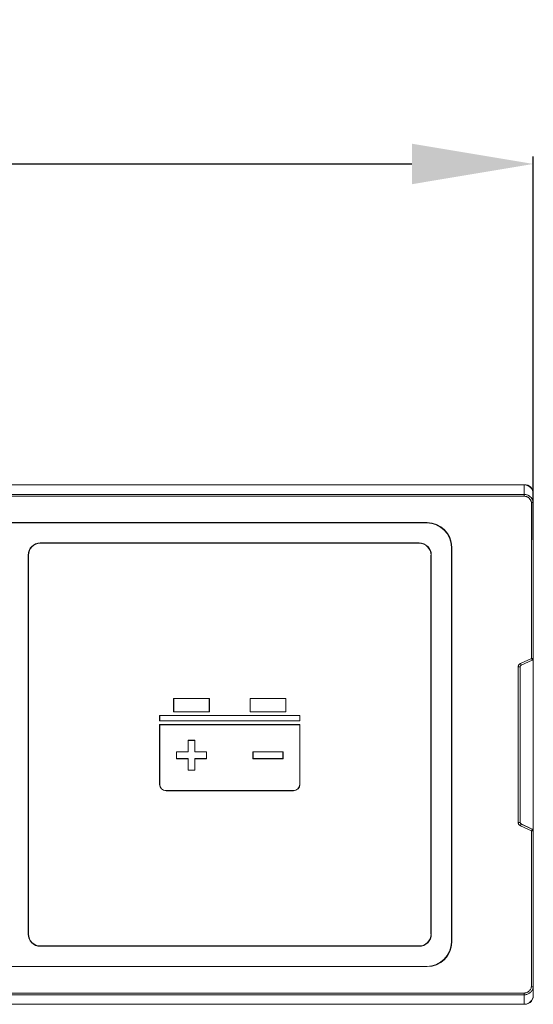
# Model space of a CAD drawing. Header units: millimetres. Extents: x 39 to 1680, y 50 to 804.
# Tile 31 of 68: x 450 to 535, y 642 to 804. Entities that reach past the tile are written whole.
import ezdxf

# ---------------------------------------------------------------- set-up
doc = ezdxf.new("R2010")
doc.units = ezdxf.units.MM
doc.header["$MEASUREMENT"] = 0
doc.layers.get('0').update_dxf_attribs({"lineweight": 25})
doc.styles.get("Standard").update_dxf_attribs({"font": 'isocpeui.ttf'})
doc.dimstyles.new('ISO-25$0', dxfattribs={"dimtxt": 20, "dimasz": 20, "dimexe": 1.25, "dimexo": 0.625, "dimtad": 1, "dimtxsty": 'Standard', "dimcen": 2.5, "dimadec": 0, "dimazin": 0, "dimtfac": 1, "dimtmove": 0, "dimatfit": 3, "dimfxl": 1, "dimarcsym": 0})

# ---------------------------------------------------------------- blocks, each defined once
blk = doc.blocks.new('*D6')
at = {"color": 0, "lineweight": -2, "transparency": 16777216}
for p, q in [((96.64, 718.65), (96.64, 781.8)), ((534.64, 718.65), (534.64, 781.8)), ((116.64, 780.55), (514.64, 780.55))]:
    blk.add_line(p, q, dxfattribs=at)
at = {"color": 0, "transparency": 16777216}
for points in [[(116.64, 783.88), (116.64, 777.21), (96.64, 780.55)], [(514.64, 783.88), (514.64, 777.21), (534.64, 780.55)]]:
    blk.add_solid(points, dxfattribs=at)
at = {"layer": 'Defpoints', "color": 0, "transparency": 16777216}
for p in [(534.64, 780.55), (96.64, 718.02), (534.64, 718.02)]:
    blk.add_point(p, dxfattribs=at)
at = {"color": 0, "transparency": 16777216, "insert": (315.64, 791.17), "char_height": 20, "attachment_point": 5}
blk.add_mtext('438', dxfattribs=at)

msp = doc.modelspace()

# ---------------------------------------------------------------- linework, layer by layer
at = {"color": 0, "linetype": 'Continuous', "lineweight": 0, "extrusion": (0, 1, -2.22045e-16)}
for p, q in [((98.142, 727.7), (533.142, 727.7)), ((531.742, 727.701), (99.542, 727.701)), ((531.742, 727.701), (531.742, 727.7)), ((533.192, 727.701), (531.742, 727.701)), ((533.142, 726.143), (533.142, 727.7)), ((533.442, 727.701), (533.192, 727.701)), ((533.192, 727.7), (533.192, 727.701)), ((533.442, 727.67), (533.442, 727.701)), ((534.642, 724.652), (534.642, 726.198)), ((533.142, 726.143), (98.142, 726.143)), ((533.142, 725.843), (98.142, 725.843)), ((533.142, 726.143), (533.142, 725.843)), ((534.331, 699.122), (534.331, 724.803)), ((534.63, 699.122), (534.631, 724.822)), ((534.642, 699.115), (534.642, 724.652)), ((534.631, 724.262), (534.631, 724.262)), ((114.142, 721.503), (517.142, 721.503)), ((517.142, 721.451), (114.142, 721.451)), ((517.142, 721.451), (517.142, 721.503)), ((515.842, 718.151), (453.442, 718.151)), ((453.442, 718.098), (453.442, 718.151)), ((515.842, 718.098), (453.442, 718.098)), ((515.842, 718.098), (515.842, 718.151)), ((521.142, 652.451), (521.142, 717.451)), ((521.142, 717.451), (521.194, 717.451)), ((521.194, 717.451), (521.194, 652.451)), ((451.442, 716.151), (451.442, 653.751)), ((451.494, 716.151), (451.442, 716.151)), ((451.494, 716.151), (451.494, 653.751)), ((517.789, 716.151), (517.842, 716.151)), ((517.789, 653.751), (517.789, 716.151)), ((517.842, 653.751), (517.842, 716.151)), ((532.508, 698.294), (534.331, 699.122)), ((532.632, 698.021), (534.455, 698.849)), ((534.466, 698.842), (532.644, 698.014)), ((534.455, 698.849), (534.331, 699.122)), ((534.63, 699.122), (534.331, 699.122)), ((534.455, 698.849), (534.466, 698.842)), ((534.63, 699.122), (534.642, 699.115)), ((534.642, 699.115), (534.642, 670.786)), ((532.157, 672.153), (532.157, 697.748)), ((532.457, 697.748), (532.157, 697.748)), ((532.457, 672.153), (532.457, 697.748)), ((532.457, 697.748), (532.468, 697.741)), ((532.468, 697.741), (532.468, 672.16)), ((532.632, 698.021), (532.508, 698.294)), ((532.632, 698.021), (532.644, 698.014)), ((475.389, 692.553), (475.389, 690.348)), ((481.294, 692.553), (475.389, 692.553)), ((475.389, 692.553), (475.415, 692.527)), ((475.415, 692.527), (475.415, 690.374)), ((481.268, 692.527), (475.415, 692.527)), ((481.294, 692.553), (481.268, 692.527)), ((481.268, 690.374), (481.268, 692.527)), ((481.294, 690.348), (481.294, 692.553)), ((487.989, 692.553), (487.989, 690.348)), ((493.894, 692.553), (487.989, 692.553)), ((487.989, 692.553), (488.015, 692.527)), ((493.868, 692.527), (488.015, 692.527)), ((488.015, 692.527), (488.015, 690.374)), ((493.894, 692.553), (493.868, 692.527)), ((493.868, 690.374), (493.868, 692.527)), ((493.894, 690.348), (493.894, 692.553)), ((473.089, 689.753), (473.089, 688.848)), ((496.194, 689.753), (473.089, 689.753)), ((473.089, 689.753), (473.115, 689.727)), ((473.115, 689.727), (473.115, 688.874)), ((496.168, 689.727), (473.115, 689.727)), ((475.389, 690.348), (475.415, 690.374)), ((475.389, 690.348), (481.294, 690.348)), ((475.415, 690.374), (481.268, 690.374)), ((481.294, 690.348), (481.268, 690.374)), ((487.989, 690.348), (488.015, 690.374)), ((487.989, 690.348), (493.894, 690.348)), ((488.015, 690.374), (493.868, 690.374)), ((493.894, 690.348), (493.868, 690.374)), ((496.194, 689.753), (496.168, 689.727)), ((496.168, 688.874), (496.168, 689.727)), ((496.194, 688.848), (496.194, 689.753)), ((473.089, 688.848), (473.115, 688.874)), ((473.089, 688.848), (496.194, 688.848)), ((473.089, 688.253), (473.089, 678.401)), ((496.194, 688.253), (473.089, 688.253)), ((473.089, 688.253), (473.115, 688.227)), ((473.115, 688.874), (496.168, 688.874)), ((473.115, 688.227), (473.115, 678.401)), ((496.168, 688.227), (473.115, 688.227)), ((496.194, 688.848), (496.168, 688.874)), ((496.194, 688.253), (496.168, 688.227)), ((496.168, 678.401), (496.168, 688.227)), ((496.194, 678.401), (496.194, 688.253)), ((477.768, 685.674), (478.915, 685.674)), ((477.768, 683.774), (477.768, 685.674)), ((477.794, 685.648), (477.768, 685.674)), ((478.889, 685.648), (478.915, 685.674)), ((478.915, 685.674), (478.915, 683.774)), ((477.794, 685.648), (478.889, 685.648)), ((477.794, 683.748), (477.794, 685.648)), ((478.889, 685.648), (478.889, 683.748)), ((475.868, 682.627), (475.868, 683.774)), ((475.868, 683.774), (477.768, 683.774)), ((475.894, 683.748), (475.868, 683.774)), ((475.894, 682.653), (475.868, 682.627)), ((477.768, 682.627), (475.868, 682.627)), ((475.894, 683.748), (477.794, 683.748)), ((475.894, 682.653), (475.894, 683.748)), ((477.794, 682.653), (475.894, 682.653)), ((477.794, 683.748), (477.768, 683.774)), ((477.794, 682.653), (477.768, 682.627)), ((477.768, 680.727), (477.768, 682.627)), ((477.794, 680.753), (477.794, 682.653)), ((478.889, 683.748), (478.915, 683.774)), ((478.889, 683.748), (480.789, 683.748)), ((478.889, 682.653), (478.889, 680.753)), ((480.789, 682.653), (478.889, 682.653)), ((478.889, 682.653), (478.915, 682.627)), ((478.915, 683.774), (480.815, 683.774)), ((480.815, 682.627), (478.915, 682.627)), ((478.915, 682.627), (478.915, 680.727)), ((480.789, 683.748), (480.815, 683.774)), ((480.789, 683.748), (480.789, 682.653)), ((480.789, 682.653), (480.815, 682.627)), ((480.815, 683.774), (480.815, 682.627)), ((488.468, 683.774), (493.415, 683.774)), ((488.468, 682.627), (488.468, 683.774)), ((488.494, 683.748), (488.468, 683.774)), ((488.494, 682.653), (488.468, 682.627)), ((493.415, 682.627), (488.468, 682.627)), ((488.494, 683.748), (493.389, 683.748)), ((488.494, 682.653), (488.494, 683.748)), ((493.389, 682.653), (488.494, 682.653)), ((493.389, 683.748), (493.415, 683.774)), ((493.389, 683.748), (493.389, 682.653)), ((493.389, 682.653), (493.415, 682.627)), ((493.415, 683.774), (493.415, 682.627)), ((477.794, 680.753), (477.768, 680.727)), ((478.915, 680.727), (477.768, 680.727)), ((478.889, 680.753), (477.794, 680.753)), ((478.889, 680.753), (478.915, 680.727)), ((473.089, 678.401), (473.115, 678.401)), ((496.194, 678.401), (496.168, 678.401)), ((474.142, 677.374), (495.142, 677.374)), ((474.142, 677.348), (474.142, 677.374)), ((474.142, 677.348), (495.142, 677.348)), ((495.142, 677.348), (495.142, 677.374)), ((532.457, 672.153), (532.157, 672.153)), ((532.457, 672.153), (532.468, 672.16)), ((532.632, 671.88), (532.508, 671.608)), ((534.331, 670.779), (532.508, 671.608)), ((532.632, 671.88), (532.644, 671.888)), ((534.455, 671.052), (532.632, 671.88)), ((532.644, 671.888), (534.466, 671.059)), ((534.455, 671.052), (534.331, 670.779)), ((534.331, 645.098), (534.331, 670.779)), ((534.331, 670.779), (534.63, 670.779)), ((534.466, 671.059), (534.455, 671.052)), ((534.642, 670.786), (534.63, 670.779)), ((534.631, 645.079), (534.63, 670.779)), ((534.642, 645.249), (534.642, 670.786)), ((451.494, 653.751), (451.442, 653.751)), ((517.789, 653.751), (517.842, 653.751)), ((453.442, 651.803), (515.842, 651.803)), ((453.442, 651.803), (453.442, 651.751)), ((453.442, 651.751), (515.842, 651.751)), ((515.842, 651.803), (515.842, 651.751)), ((521.142, 652.451), (521.194, 652.451)), ((114.142, 648.451), (517.142, 648.451)), ((517.142, 648.398), (114.142, 648.398)), ((517.142, 648.451), (517.142, 648.398)), ((534.642, 643.703), (534.642, 645.249)), ((98.142, 644.058), (533.142, 644.058)), ((98.142, 643.758), (533.142, 643.758)), ((533.142, 643.758), (533.142, 644.058)), ((533.142, 642.201), (533.142, 643.758)), ((534.188, 644.184), (534.188, 644.184)), ((534.481, 644.584), (534.481, 644.584)), ((534.642, 643.601), (534.638, 643.601)), ((534.642, 643.703), (534.642, 643.601)), ((533.142, 642.201), (98.142, 642.201)), ((99.014, 642.201), (532.269, 642.201)), ((533.242, 642.201), (532.269, 642.201)), ((532.269, 642.201), (532.269, 642.201)), ((533.242, 642.201), (533.242, 642.204))]:
    msp.add_line(p, q, dxfattribs=at)
at = {"color": 0, "linetype": 'Continuous', "lineweight": 0, "extrusion": (0, -2.22045e-16, -1)}
for centre, radius, start, end in [((-533.442, 726.701), 1, 90, 159.8385), ((-517.142, 717.451), 4.052, 90, 180), ((-517.142, 652.451), 4.052, 180, 270)]:
    msp.add_arc(centre, radius, start, end, dxfattribs=at)
at = {"color": 0, "linetype": 'Continuous', "lineweight": 0}
for centre, radius, start, end in [((517.142, 717.451), 4, 0, 90), ((453.442, 716.151), 2, 90, 180), ((453.442, 716.151), 1.948, 90, 180), ((515.842, 716.151), 2, 0, 90), ((515.842, 716.151), 1.948, 0, 90), ((474.142, 678.401), 1.052, 180, 270), ((474.142, 678.401), 1.026, 180, 270), ((495.142, 678.401), 1.052, 270, 0), ((495.142, 678.401), 1.026, 270, 0), ((453.442, 653.751), 2, 180, 270), ((453.442, 653.751), 1.948, 180, 270), ((515.842, 653.751), 2, 270, 0), ((515.842, 653.751), 1.948, 270, 360), ((517.142, 652.451), 4, 270, 0)]:
    msp.add_arc(centre, radius, start, end, dxfattribs=at)
at = {"color": 0, "linetype": 'Continuous', "lineweight": 0, "extrusion": (0, -2.22045e-16, -1)}
for centre, major_axis, ratio, start_param, end_param in [((533.142, 726.198), (0, 1.502), 0.9986295, 0, 1.5707963), ((532.758, 672.154), (0.254, 0.162), 0.9945745, 2.5670134, 3.7098088)]:
    msp.add_ellipse(centre, major_axis=major_axis, ratio=ratio, start_param=start_param, end_param=end_param, dxfattribs=at)
at = {"color": 0, "linetype": 'Continuous', "lineweight": 0}
for centre, major_axis, ratio, start_param, end_param in [((533.142, 723.152), (1.275, 2.066), 0.3822, -0.5543977, -0.433542), ((532.768, 697.74), (-0.253, 0.163), 0.998063, -0.5712022, 0.5712022), ((532.768, 672.161), (-0.253, -0.163), 0.998063, -0.5712022, 0.5712022), ((534.331, 670.779), (-0.162, 0.252), 0.998063, -2.1419985, -0.9995941), ((534.142, 645.623), (0.499, 0.016), 0.0062921, 0.2095718, 0.2103066), ((533.142, 646.749), (-1.275, 2.066), 0.3822, -2.70805, -2.587195)]:
    msp.add_ellipse(centre, major_axis=major_axis, ratio=ratio, start_param=start_param, end_param=end_param, dxfattribs=at)
at = {"color": 0, "linetype": 'Continuous', "lineweight": 0, "extrusion": (-4.93038e-32, -2.22045e-16, -1)}
msp.add_ellipse((534.331, 699.122), major_axis=(-0.162, -0.252), ratio=0.998063, start_param=-2.1419975, end_param=-0.9995941, dxfattribs=at)
at = {"color": 0, "linetype": 'Continuous', "lineweight": 0, "extrusion": (1.2326e-32, -2.22045e-16, -1)}
msp.add_ellipse((534.341, 699.115), major_axis=(0.253, -0.163), ratio=0.998063, start_param=-0.5716051, end_param=0.5712022, dxfattribs=at)
at = {"color": 0, "linetype": 'Continuous', "lineweight": 0, "extrusion": (3.69779e-32, -2.22045e-16, -1)}
msp.add_ellipse((532.758, 697.747), major_axis=(0.253, -0.164), ratio=0.9945744, start_param=2.5670134, end_param=3.7098088, dxfattribs=at)
at = {"color": 0, "linetype": 'Continuous', "lineweight": 0, "extrusion": (-1.2326e-32, -2.22045e-16, -1)}
msp.add_ellipse((534.341, 670.786), major_axis=(0.253, 0.163), ratio=0.998063, start_param=-0.5712022, end_param=0.5716051, dxfattribs=at)
at = {"color": 0, "linetype": 'Continuous', "lineweight": 0, "extrusion": (-2.10195e-45, -2.22045e-16, -1)}
msp.add_ellipse((533.142, 643.703), major_axis=(0, -1.502), ratio=0.9986295, start_param=-1.5707963, end_param=0, dxfattribs=at)
at = {"color": 0, "linetype": 'Continuous', "lineweight": 0}
for points, knots in [([(534.631, 724.822), (534.625, 724.868), (534.618, 724.913), (534.608, 724.959), (534.6, 724.995), (534.591, 725.032), (534.58, 725.069), (534.565, 725.12), (534.546, 725.172), (534.524, 725.224), (534.51, 725.257), (534.495, 725.29), (534.479, 725.322), (534.45, 725.378), (534.418, 725.433), (534.383, 725.485), (534.366, 725.51), (534.348, 725.535), (534.33, 725.558), (534.289, 725.611), (534.247, 725.659), (534.204, 725.702), (534.187, 725.718), (534.171, 725.734), (534.155, 725.749), (534.108, 725.792), (534.061, 725.829), (534.015, 725.863), (534.001, 725.872), (533.988, 725.881), (533.975, 725.89), (533.926, 725.923), (533.876, 725.952), (533.826, 725.978), (533.816, 725.983), (533.806, 725.988), (533.796, 725.993), (533.742, 726.019), (533.687, 726.042), (533.629, 726.062), (533.622, 726.064), (533.614, 726.067), (533.607, 726.069), (533.545, 726.089), (533.479, 726.106), (533.407, 726.119), (533.403, 726.12), (533.398, 726.121), (533.394, 726.122), (533.317, 726.135), (533.232, 726.143), (533.142, 726.143)], [0.00000478, 0.00000478, 0.00000478, 0.00000478, 0.06222049, 0.06222049, 0.06222049, 0.11111111, 0.11111111, 0.11111111, 0.17937615, 0.17937615, 0.17937615, 0.22222222, 0.22222222, 0.22222222, 0.29711638, 0.29711638, 0.29711638, 0.33333333, 0.33333333, 0.33333333, 0.41420298, 0.41420298, 0.41420298, 0.44444444, 0.44444444, 0.44444444, 0.53112507, 0.53112507, 0.53112507, 0.55555556, 0.55555556, 0.55555556, 0.64820203, 0.64820203, 0.64820203, 0.66666667, 0.66666667, 0.66666667, 0.76542685, 0.76542685, 0.76542685, 0.77777778, 0.77777778, 0.77777778, 0.88274101, 0.88274101, 0.88274101, 0.88888889, 0.88888889, 0.88888889, 1, 1, 1, 1]), ([(534.331, 724.803), (534.327, 724.834), (534.321, 724.865), (534.315, 724.896), (534.307, 724.929), (534.299, 724.963), (534.288, 724.997), (534.277, 725.034), (534.263, 725.071), (534.248, 725.108), (534.235, 725.138), (534.221, 725.169), (534.205, 725.198), (534.184, 725.239), (534.16, 725.279), (534.134, 725.317), (534.119, 725.34), (534.102, 725.362), (534.085, 725.384), (534.055, 725.423), (534.023, 725.458), (533.991, 725.491), (533.976, 725.506), (533.961, 725.52), (533.946, 725.533), (533.911, 725.566), (533.875, 725.594), (533.84, 725.619), (533.828, 725.628), (533.816, 725.636), (533.804, 725.644), (533.766, 725.669), (533.728, 725.691), (533.689, 725.711), (533.68, 725.716), (533.671, 725.72), (533.661, 725.725), (533.619, 725.745), (533.576, 725.763), (533.531, 725.778), (533.525, 725.781), (533.518, 725.783), (533.511, 725.785), (533.462, 725.801), (533.41, 725.814), (533.354, 725.824), (533.35, 725.825), (533.346, 725.826), (533.342, 725.827), (533.281, 725.837), (533.214, 725.843), (533.142, 725.843)], [0, 0, 0, 0, 0.0536182, 0.0536182, 0.0536182, 0.1111111, 0.1111111, 0.1111111, 0.1721529, 0.1721529, 0.1721529, 0.2222222, 0.2222222, 0.2222222, 0.2909892, 0.2909892, 0.2909892, 0.3333333, 0.3333333, 0.3333333, 0.4092012, 0.4092012, 0.4092012, 0.4444444, 0.4444444, 0.4444444, 0.527109, 0.527109, 0.527109, 0.5555556, 0.5555556, 0.5555556, 0.6451519, 0.6451519, 0.6451519, 0.6666667, 0.6666667, 0.6666667, 0.7633912, 0.7633912, 0.7633912, 0.7777778, 0.7777778, 0.7777778, 0.8817248, 0.8817248, 0.8817248, 0.8888889, 0.8888889, 0.8888889, 1, 1, 1, 1]), ([(534.631, 724.822), (534.63, 724.822), (534.621, 724.822), (534.59, 724.82), (534.567, 724.819), (534.512, 724.815), (534.479, 724.813), (534.408, 724.808), (534.371, 724.806), (534.332, 724.803), (534.331, 724.803), (534.331, 724.803)], [-0.046232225, -0.046232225, -0.046232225, -0.046232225, -0.034581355, -0.034581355, -0.022986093, -0.022986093, -0.011411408, -0.011411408, 0, 0, 0.000205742, 0.000205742, 0.000205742, 0.000205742]), ([(534.642, 725.152), (534.642, 725.152), (534.642, 725.152), (534.642, 725.151), (534.642, 725.15), (534.642, 725.15)], [0.78958011, 0.78958011, 0.78958011, 0.78958011, 0.88322395, 0.88322395, 0.91600516, 0.91600516, 0.91600516, 0.91600516]), ([(534.642, 725.15), (534.642, 725.146), (534.642, 725.141), (534.642, 725.131), (534.642, 725.127), (534.642, 725.123)], [0.92860153, 0.92860153, 0.92860153, 0.92860153, 1.20769183, 1.20769183, 1.33532661, 1.33532661, 1.33532661, 1.33532661]), ([(534.642, 724.496), (534.642, 724.496), (534.642, 724.496), (534.642, 724.496), (534.642, 724.496), (534.642, 724.496), (534.642, 724.495), (534.642, 724.494), (534.642, 724.492), (534.642, 724.489)], [0, 0, 0, 0, 0.000031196, 0.000031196, 0.000280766, 0.000280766, 0.003168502, 0.003168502, 0.084662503, 0.084662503, 0.084662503, 0.084662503]), ([(534.642, 724.423), (534.642, 724.407), (534.642, 724.388), (534.642, 724.362), (534.642, 724.356), (534.642, 724.349)], [0.35153701, 0.35153701, 0.35153701, 0.35153701, 0.47879764, 0.47879764, 0.51534304, 0.51534304, 0.51534304, 0.51534304]), ([(534.642, 724.249), (534.642, 724.224), (534.642, 724.197), (534.642, 724.15), (534.642, 724.13), (534.642, 724.11)], [0.68370301, 0.68370301, 0.68370301, 0.68370301, 0.79722212, 0.79722212, 0.8751297, 0.8751297, 0.8751297, 0.8751297]), ([(534.642, 723.93), (534.642, 723.919), (534.642, 723.908), (534.642, 723.854), (534.642, 723.808), (534.642, 723.747), (534.642, 723.731), (534.642, 723.71), (534.642, 723.705), (534.642, 723.648), (534.642, 723.594), (534.642, 723.528), (534.642, 723.514), (534.642, 723.5), (534.642, 723.499), (534.642, 723.497), (534.642, 723.496), (534.642, 723.495), (534.642, 723.495), (534.642, 723.495), (534.642, 723.495), (534.642, 723.495)], [1.08629831, 1.08629831, 1.08629831, 1.08629831, 1.12113637, 1.12113637, 1.26526151, 1.26526151, 1.31319276, 1.31319276, 1.32916575, 1.32916575, 1.48940249, 1.48940249, 1.52939731, 1.52939731, 1.53314608, 1.53314608, 1.53514264, 1.53514264, 1.53526743, 1.53526743, 1.53529862, 1.53529862, 1.53529862, 1.53529862]), ([(532.157, 697.748), (532.157, 697.792), (532.162, 697.833), (532.17, 697.872), (532.178, 697.91), (532.19, 697.946), (532.203, 697.98), (532.217, 698.013), (532.234, 698.043), (532.252, 698.072), (532.271, 698.101), (532.292, 698.128), (532.316, 698.154), (532.34, 698.18), (532.367, 698.205), (532.398, 698.229), (532.43, 698.252), (532.467, 698.275), (532.508, 698.294)], [0, 0, 0, 0, 0.1666667, 0.1666667, 0.1666667, 0.3333333, 0.3333333, 0.3333333, 0.5, 0.5, 0.5, 0.6666667, 0.6666667, 0.6666667, 0.8333333, 0.8333333, 0.8333333, 1, 1, 1, 1]), ([(532.508, 671.608), (532.468, 671.626), (532.433, 671.647), (532.401, 671.671), (532.369, 671.694), (532.341, 671.719), (532.317, 671.746), (532.292, 671.772), (532.271, 671.8), (532.253, 671.828), (532.234, 671.857), (532.218, 671.888), (532.204, 671.92), (532.19, 671.953), (532.179, 671.988), (532.171, 672.026), (532.162, 672.065), (532.157, 672.107), (532.157, 672.153)], [0, 0, 0, 0, 0.1666667, 0.1666667, 0.1666667, 0.3333333, 0.3333333, 0.3333333, 0.5, 0.5, 0.5, 0.6666667, 0.6666667, 0.6666667, 0.8333333, 0.8333333, 0.8333333, 1, 1, 1, 1]), ([(533.142, 644.058), (533.196, 644.058), (533.25, 644.062), (533.305, 644.069), (533.36, 644.077), (533.416, 644.088), (533.472, 644.104), (533.476, 644.106), (533.48, 644.107), (533.484, 644.108), (533.537, 644.124), (533.591, 644.144), (533.645, 644.169), (533.651, 644.171), (533.657, 644.174), (533.663, 644.177), (533.715, 644.202), (533.767, 644.232), (533.82, 644.268), (533.828, 644.274), (533.836, 644.279), (533.844, 644.285), (533.894, 644.321), (533.944, 644.363), (533.991, 644.411), (534.001, 644.42), (534.01, 644.43), (534.02, 644.44), (534.064, 644.489), (534.107, 644.542), (534.145, 644.601), (534.155, 644.616), (534.165, 644.631), (534.174, 644.647), (534.209, 644.705), (534.239, 644.769), (534.264, 644.835), (534.272, 644.855), (534.279, 644.876), (534.286, 644.897), (534.306, 644.961), (534.321, 645.028), (534.331, 645.098)], [0, 0, 0, 0, 0.125, 0.125, 0.125, 0.25, 0.25, 0.25, 0.2587639, 0.2587639, 0.2587639, 0.375, 0.375, 0.375, 0.3881195, 0.3881195, 0.3881195, 0.5, 0.5, 0.5, 0.5174355, 0.5174355, 0.5174355, 0.625, 0.625, 0.625, 0.6467314, 0.6467314, 0.6467314, 0.75, 0.75, 0.75, 0.7760158, 0.7760158, 0.7760158, 0.875, 0.875, 0.875, 0.9056972, 0.9056972, 0.9056972, 1, 1, 1, 1]), ([(533.142, 643.758), (533.209, 643.758), (533.278, 643.763), (533.348, 643.773), (533.417, 643.782), (533.487, 643.797), (533.558, 643.817), (533.562, 643.818), (533.566, 643.82), (533.57, 643.821), (533.637, 643.841), (533.706, 643.866), (533.775, 643.899), (533.781, 643.901), (533.787, 643.904), (533.793, 643.907), (533.86, 643.94), (533.928, 643.978), (533.995, 644.025), (534.003, 644.031), (534.011, 644.036), (534.02, 644.042), (534.085, 644.089), (534.149, 644.144), (534.21, 644.206), (534.22, 644.216), (534.23, 644.226), (534.239, 644.236), (534.298, 644.299), (534.353, 644.37), (534.403, 644.448), (534.413, 644.463), (534.423, 644.478), (534.432, 644.494), (534.478, 644.571), (534.518, 644.655), (534.55, 644.743), (534.558, 644.764), (534.565, 644.785), (534.572, 644.806), (534.599, 644.893), (534.619, 644.984), (534.631, 645.079)], [0, 0, 0, 0, 0.125, 0.125, 0.125, 0.25, 0.25, 0.25, 0.25702273, 0.25702273, 0.25702273, 0.375, 0.375, 0.375, 0.38551144, 0.38551144, 0.38551144, 0.5, 0.5, 0.5, 0.51398169, 0.51398169, 0.51398169, 0.625, 0.625, 0.625, 0.6424209, 0.6424209, 0.6424209, 0.75, 0.75, 0.75, 0.77088246, 0.77088246, 0.77088246, 0.875, 0.875, 0.875, 0.89945776, 0.89945776, 0.89945776, 0.99999784, 0.99999784, 0.99999784, 0.99999784]), ([(534.642, 643.601), (534.642, 643.508), (534.633, 643.415), (534.595, 643.228), (534.565, 643.133), (534.456, 642.883), (534.357, 642.737), (534.103, 642.482), (533.949, 642.378), (533.608, 642.237), (533.426, 642.201), (533.242, 642.201)], [0, 0, 0, 0, 0.02889364, 0.02889364, 0.05909041, 0.05909041, 0.11222476, 0.11222476, 0.16763643, 0.16763643, 0.22286002, 0.22286002, 0.22286002, 0.22286002]), ([(534.631, 645.079), (534.63, 645.079), (534.621, 645.08), (534.59, 645.081), (534.567, 645.083), (534.512, 645.086), (534.479, 645.088), (534.408, 645.093), (534.371, 645.095), (534.332, 645.098), (534.331, 645.098), (534.331, 645.098)], [0.000005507, 0.000005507, 0.000005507, 0.000005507, 0.011655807, 0.011655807, 0.023250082, 0.023250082, 0.034823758, 0.034823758, 0.046233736, 0.046233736, 0.046439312, 0.046439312, 0.046439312, 0.046439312]), ([(534.642, 644.751), (534.642, 644.75), (534.642, 644.749), (534.642, 644.748), (534.642, 644.748), (534.642, 644.748), (534.642, 644.748), (534.642, 644.747), (534.642, 644.747), (534.642, 644.747), (534.642, 644.746), (534.642, 644.746), (534.642, 644.746), (534.642, 644.745), (534.642, 644.745), (534.642, 644.744), (534.642, 644.744), (534.642, 644.74), (534.642, 644.738), (534.641, 644.73), (534.641, 644.724), (534.641, 644.718), (534.641, 644.716), (534.641, 644.714), (534.64, 644.714), (534.64, 644.713), (534.64, 644.712), (534.64, 644.712), (534.64, 644.712), (534.64, 644.711), (534.64, 644.711), (534.64, 644.711)], [0, 0, 0, 0, 0.15991078, 0.15991078, 0.17490212, 0.17490212, 0.18289939, 0.18289939, 0.18690477, 0.18690477, 0.18891632, 0.18891632, 0.1899212, 0.1899212, 0.19092752, 0.19092752, 0.19295735, 0.19295735, 0.2010715, 0.2010715, 0.21706966, 0.21706966, 0.22106731, 0.22106731, 0.22306612, 0.22306612, 0.22406552, 0.22406552, 0.22456523, 0.22456523, 0.22462769, 0.22462769, 0.22462769, 0.22462769])]:
    msp.add_open_spline(points, degree=3, knots=knots, dxfattribs=at)
for points in [[(534.642, 725.15), (534.642, 725.15), (534.642, 725.15), (534.642, 725.15)], [(534.642, 724.511), (534.642, 724.507), (534.642, 724.504), (534.642, 724.5)], [(534.642, 724.489), (534.642, 724.479), (534.642, 724.456), (534.642, 724.423)], [(534.642, 645.406), (534.642, 645.382), (534.642, 645.359), (534.642, 645.337)], [(532.269, 642.201), (532.266, 642.201), (532.262, 642.201), (532.259, 642.201)]]:
    msp.add_open_spline(points, degree=3, dxfattribs=at)

# ---------------------------------------------------------------- dimensions: what is measured, and where the dimension line sits
dim = msp.add_linear_dim(base=(534.642, 780.546), p1=(96.642, 718.023), p2=(534.642, 718.023), dimstyle='ISO-25$0')
dim.commit()
dim.dimension.update_dxf_attribs({"geometry": '*D6', "text_midpoint": (315.642, 791.171)})

doc.saveas('drawing.dxf')
